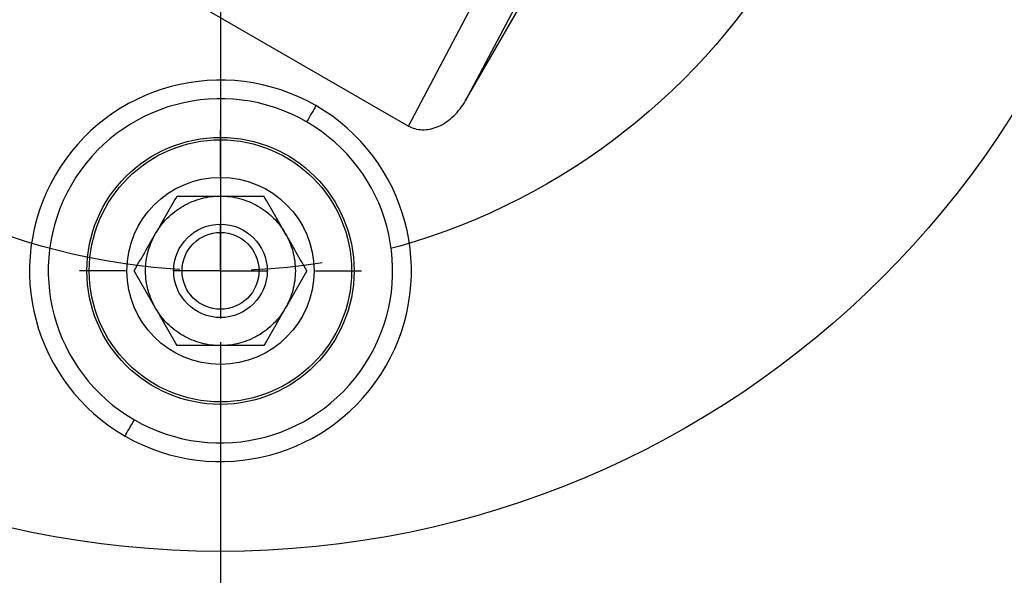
# Model space of a CAD drawing. Header units: millimetres. Extents: x 19 to 819, y 19 to 629.
# Tile 5 of 17: x 173 to 225, y 167 to 197. Entities that reach past the tile are written whole.
import ezdxf

# ---------------------------------------------------------------- set-up
doc = ezdxf.new("R2010")
doc.units = ezdxf.units.MM
doc.header["$LTSCALE"] = 3
doc.linetypes.add('SLD-Center', pattern=[19.05, 15.24, -1.27, 1.27, -1.27])
doc.linetypes.add('SLD-Solid', pattern=[0])
doc.layers.add('CENTER', color=40, linetype='SLD-Center')
doc.layers.add('DIMENSIONS', color=140, linetype='SLD-Solid', lineweight=25)
doc.styles.add('SLDTEXTSTYLE0', font='TXT', dxfattribs={"width": 0.7})
doc.dimstyles.new('SLDDIMSTYLE2', dxfattribs={"dimtxt": 6.474023, "dimasz": 9.906, "dimexe": 0, "dimexo": 0.0625, "dimgap": 1.618506, "dimtad": 0, "dimtih": 1, "dimtoh": 1, "dimdec": 4, "dimlfac": 3, "dimzin": 12, "dimdsep": 46, "dimtxsty": 'SLDTEXTSTYLE0', "dimsah": 1, "dimcen": 0.09, "dimadec": 0, "dimazin": 3, "dimtfac": 1, "dimtdec": 0, "dimtofl": 0, "dimtmove": 0, "dimatfit": 3, "dimfxl": 0, "dimfrac": 2, "dimtolj": 1, "dimtzin": 12, "dimarcsym": 0})
doc.dimstyles.new('SLDDIMSTYLE3', dxfattribs={"dimtxt": 6.474023, "dimasz": 9.906, "dimexe": 0, "dimexo": 0.0625, "dimgap": 1.618506, "dimtad": 0, "dimtih": 1, "dimtoh": 1, "dimrnd": 1e-09, "dimzin": 4, "dimdsep": 46, "dimtxsty": 'SLDTEXTSTYLE0', "dimsah": 1, "dimcen": 0, "dimadec": 0, "dimazin": 1, "dimtfac": 1, "dimtofl": 0, "dimtmove": 0, "dimatfit": 3, "dimfxl": 0, "dimfrac": 2, "dimtolj": 1, "dimtzin": 12, "dimarcsym": 0})

# ---------------------------------------------------------------- blocks, each defined once
blk = doc.blocks.new('_D_5')
at = {"layer": 'DIMENSIONS'}
for p, q in [((217.006, 237.613), (268.703, 267.461)), ((183.396, 179.398), (183.396, 119.704))]:
    blk.add_line(p, q, dxfattribs=at)
for start, end in [(332.72833, 30), (270, 324.98103)]:
    blk.add_arc((183.396, 218.208), 88.979, start, end, dxfattribs=at)
for points in [[(260.454, 262.698), (263.564, 253.17), (266.284, 254.546)], [(183.396, 129.229), (193.371, 128.256), (193.202, 131.3)]]:
    blk.add_solid(points, dxfattribs=at)
at = {"layer": 'DIMENSIONS', "insert": (249.241, 175.333), "char_height": 6.35, "attachment_point": 1, "style": 'SLDTEXTSTYLE0'}
blk.add_mtext('120°', dxfattribs=at)
blk = doc.blocks.new('_D_6')
at = {"layer": 'DIMENSIONS'}
for p, q in [((160.016, 192.162), (133.187, 162.273)), ((87.63, 171.675), (85.456, 171.675)), ((85.456, 171.675), (85.456, 161.385)), ((106.868, 171.675), (109.042, 171.675)), ((109.042, 171.675), (109.042, 161.385)), ((133.187, 162.273), (116.518, 162.273)), ((85.456, 161.385), (87.63, 161.385)), ((109.042, 161.385), (106.868, 161.385))]:
    blk.add_line(p, q, dxfattribs=at)
blk.add_solid([(160.016, 192.162), (152.265, 185.809), (154.533, 183.773)], dxfattribs=at)
at = {"layer": 'DIMENSIONS', "char_height": 6.35, "attachment_point": 1, "style": 'SLDTEXTSTYLE0'}
for s, insert in [('%%c', (82.743, 181.31)), ('70.0', (92.518, 181.31)), ('2.76', (87.63, 169.571)), ('B.C.', (88.306, 157.832))]:
    blk.add_mtext(s, dxfattribs=dict(at, insert=insert))
blk = doc.blocks.new('SW_CENTERMARKSYMBOL_0')
at = {"layer": 'CENTER', "color": 0}
for p, q in [((0, 5.08), (0, 7.54)), ((0, 0), (0, 2.54)), ((-5.08, 0), (-7.54, 0)), ((0, 0), (-2.54, 0)), ((0, 0), (0, -2.54)), ((0, 0), (2.54, 0)), ((5.08, 0), (7.54, 0)), ((0, -5.08), (0, -7.54))]:
    blk.add_line(p, q, dxfattribs=at)

msp = doc.modelspace()

# ---------------------------------------------------------------- linework, layer by layer
for p, q in [((196.469013, 192.279648), (209.071921, 214.108525)), ((168.189984, 205.536691), (193.447665, 190.954162)), ((200.00944, 198.984547), (196.469013, 192.279648)), ((193.447665, 190.954162), (196.988091, 197.659061))]:
    msp.add_line(p, q)
for centre, radius in [((183.395541, 218.20843), 50), ((183.395541, 183.20843), 7.139683), ((183.395541, 183.20843), 7.006984), ((183.395541, 183.20843), 5), ((183.395541, 183.20843), 2.5), ((183.395541, 183.20843), 2.055)]:
    msp.add_circle(centre, radius)
for radius, start, end in [(10.200156, 60, 240), (9.200015, 60, 240), (10.200156, 240, 60), (9.200015, 240, 60)]:
    msp.add_arc((183.395541, 183.20843), radius, start, end)
for points in [[(188.495619, 192.042024), (188.373154, 191.829909), (188.2068, 191.541775), (187.995548, 191.175876)], [(178.295463, 174.374835), (178.417927, 174.58695), (178.584281, 174.875084), (178.795533, 175.240983)]]:
    msp.add_open_spline(points, degree=3)
for points, knots in [([(193.447665, 190.954162), (193.649424, 190.837677), (193.894284, 190.762201), (194.440207, 190.744798), (194.740441, 190.804297), (195.327533, 191.061858), (195.612529, 191.259104), (196.104244, 191.731725), (196.310511, 192.005114), (196.469013, 192.279648)], [0, 0, 0, 0, 0.25, 0.25, 0.5, 0.5, 0.75, 0.75, 1, 1, 1, 1]), ([(179.931439, 185.20843), (180.098106, 185.497105), (180.3072, 185.774619), (180.80127, 186.27322), (181.086139, 186.493898), (181.704942, 186.851164), (182.03849, 186.987529), (182.717326, 187.166106), (183.062207, 187.20843), (183.395541, 187.20843)], [0, 0, 0, 0, 0.25, 0.25, 0.5, 0.5, 0.75, 0.75, 1, 1, 1, 1]), ([(179.931439, 185.20843), (180.127566, 185.548132), (180.321745, 185.884459), (180.706839, 186.551462), (180.897954, 186.882483), (181.086139, 187.20843)], [0, 0, 0, 0, 0.5, 0.5, 1, 1, 1, 1]), ([(181.086139, 187.20843), (181.461967, 187.20843), (181.842877, 187.20843), (182.615045, 187.20843), (183.004182, 187.20843), (183.395541, 187.20843)], [0, 0, 0, 0, 0.5, 0.5, 1, 1, 1, 1]), ([(183.395541, 187.20843), (183.728874, 187.20843), (184.073755, 187.166106), (184.752591, 186.987529), (185.086139, 186.851164), (185.704942, 186.493898), (185.989811, 186.27322), (186.483882, 185.774619), (186.692976, 185.497105), (186.859642, 185.20843)], [0, 0, 0, 0, 0.25, 0.25, 0.5, 0.5, 0.75, 0.75, 1, 1, 1, 1]), ([(183.395541, 187.20843), (183.787795, 187.20843), (184.176152, 187.20843), (184.946341, 187.20843), (185.328572, 187.20843), (185.704942, 187.20843)], [0, 0, 0, 0, 0.5, 0.5, 1, 1, 1, 1]), ([(186.859642, 185.20843), (186.663515, 185.548132), (186.469336, 185.884459), (186.084242, 186.551462), (185.893127, 186.882483), (185.704942, 187.20843)], [0, 0, 0, 0, 0.5, 0.5, 1, 1, 1, 1]), ([(178.776738, 183.20843), (178.964653, 183.533907), (179.155108, 183.863784), (179.541194, 184.532505), (179.735759, 184.869502), (179.931439, 185.20843)], [0, 0, 0, 0, 0.5, 0.5, 1, 1, 1, 1]), ([(179.931439, 181.20843), (179.764913, 181.496862), (179.629175, 181.816467), (179.444379, 182.493314), (179.395621, 182.850262), (179.39546, 183.564793), (179.44406, 183.921932), (179.628795, 184.599441), (179.764632, 184.919511), (179.931439, 185.20843)], [0, 0, 0, 0, 0.25, 0.25, 0.5, 0.5, 0.75, 0.75, 1, 1, 1, 1]), ([(186.859642, 185.20843), (187.026309, 184.919754), (187.162096, 184.599917), (187.346862, 183.922739), (187.395541, 183.565695), (187.395541, 182.851164), (187.346862, 182.494121), (187.162096, 181.816942), (187.026309, 181.497105), (186.859642, 181.20843)], [0, 0, 0, 0, 0.25, 0.25, 0.5, 0.5, 0.75, 0.75, 1, 1, 1, 1]), ([(188.014343, 183.20843), (187.826429, 183.533906), (187.635974, 183.863784), (187.24989, 184.532501), (187.055322, 184.869503), (186.859642, 185.20843)], [0, 0, 0, 0, 0.5, 0.5, 1, 1, 1, 1]), ([(179.931439, 181.20843), (179.735313, 181.54813), (179.541134, 181.884457), (179.156038, 182.551464), (178.964923, 182.882485), (178.776738, 183.20843)], [0, 0, 0, 0, 0.5, 0.5, 1, 1, 1, 1]), ([(188.014343, 183.20843), (187.826429, 182.882953), (187.635974, 182.553075), (187.24989, 181.884358), (187.055322, 181.547356), (186.859642, 181.20843)], [0, 0, 0, 0, 0.5, 0.5, 1, 1, 1, 1]), ([(183.395541, 179.20843), (183.062207, 179.20843), (182.717326, 179.250753), (182.03849, 179.42933), (181.704942, 179.565695), (181.086139, 179.922961), (180.80127, 180.14364), (180.3072, 180.64224), (180.098106, 180.919754), (179.931439, 181.20843)], [0, 0, 0, 0, 0.25, 0.25, 0.5, 0.5, 0.75, 0.75, 1, 1, 1, 1]), ([(181.086139, 179.20843), (180.898226, 179.533906), (180.707771, 179.863784), (180.321686, 180.532501), (180.127118, 180.869503), (179.931439, 181.20843)], [0, 0, 0, 0, 0.5, 0.5, 1, 1, 1, 1]), ([(186.859642, 181.20843), (186.692976, 180.919754), (186.483882, 180.64224), (185.989811, 180.14364), (185.704942, 179.922961), (185.086139, 179.565695), (184.752591, 179.42933), (184.073755, 179.250753), (183.728874, 179.20843), (183.395541, 179.20843)], [0, 0, 0, 0, 0.25, 0.25, 0.5, 0.5, 0.75, 0.75, 1, 1, 1, 1]), ([(186.859642, 181.20843), (186.663515, 180.868727), (186.469336, 180.5324), (186.084242, 179.865397), (185.893127, 179.534376), (185.704942, 179.20843)], [0, 0, 0, 0, 0.5, 0.5, 1, 1, 1, 1]), ([(183.395541, 179.20843), (183.003286, 179.20843), (182.614929, 179.20843), (181.84474, 179.20843), (181.46251, 179.20843), (181.086139, 179.20843)], [0, 0, 0, 0, 0.5, 0.5, 1, 1, 1, 1]), ([(185.704942, 179.20843), (185.329114, 179.20843), (184.948204, 179.20843), (184.176036, 179.20843), (183.786899, 179.20843), (183.395541, 179.20843)], [0, 0, 0, 0, 0.5, 0.5, 1, 1, 1, 1])]:
    msp.add_open_spline(points, degree=3, knots=knots)
at = {"layer": 'CENTER'}
msp.add_line((183.395541, 218.20843), (183.395541, 183.20843), dxfattribs=at)
at = {"layer": 'CENTER', "linetype": 'SLD-Center'}
msp.add_circle((183.395541, 218.20843), 35, dxfattribs=at)

# ---------------------------------------------------------------- block references
at = {"layer": 'CENTER'}
msp.add_blockref('SW_CENTERMARKSYMBOL_0', (183.395541, 183.20843), dxfattribs=at)

# ---------------------------------------------------------------- dimensions: what is measured, and where the dimension line sits
at = {"layer": 'DIMENSIONS'}
dim = msp.add_angular_dim_2l(base=(224.468583, 139.275955), line1=((183.395541, 183.20843), (183.395541, 218.20843)), line2=((213.70643, 235.70843), (183.395541, 218.20843)), dimstyle='SLDDIMSTYLE2', dxfattribs=at)
dim.commit()
dim.dimension.update_dxf_attribs({"geometry": '_D_5', "text_midpoint": (259.612718, 172.292503), "dimtype": 162})
dim = msp.add_diameter_dim_2p(p1=(206.775009, 244.254552), p2=(160.016073, 192.162307), text='<>\\PB.C.', dimstyle='SLDDIMSTYLE3', dxfattribs=at)
dim.commit()
dim.dimension.update_dxf_attribs({"geometry": '_D_6', "text_midpoint": (97.249319, 165.618725), "dimtype": 163})

doc.saveas('drawing.dxf')
